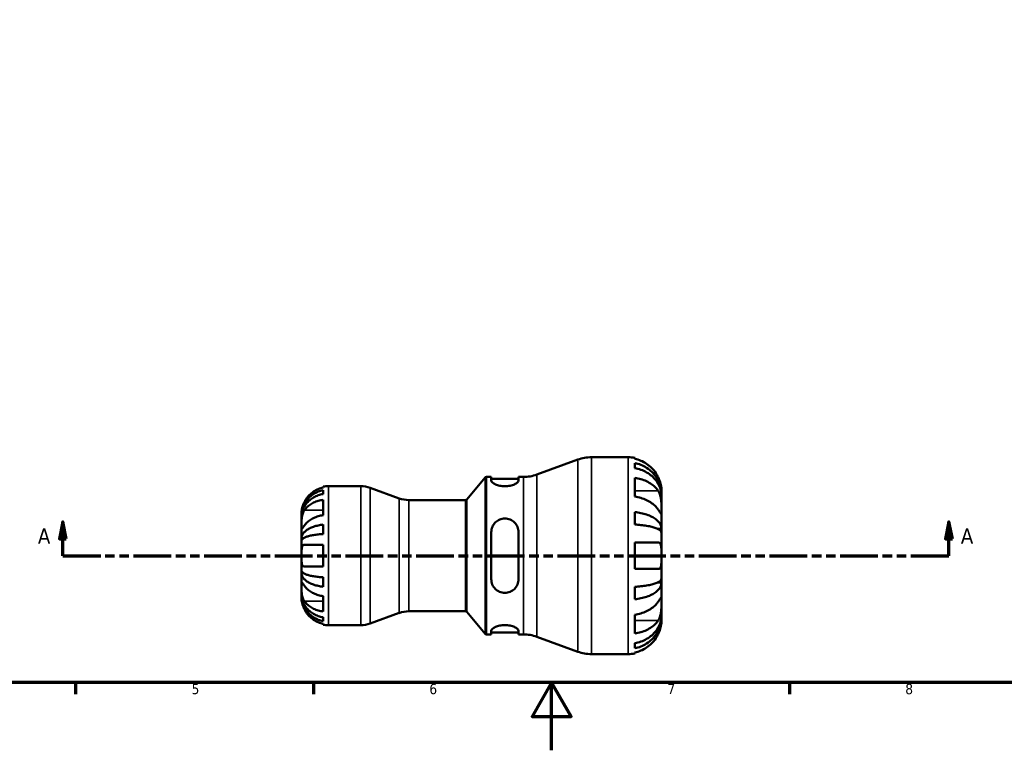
# Model space of a CAD drawing. Header units: millimetres. Extents: x 0 to 905, y -151 to 594.
# Tile 3 of 10: x 264 to 554, y 0 to 215. Entities that reach past the tile are written whole.
import ezdxf

# ---------------------------------------------------------------- set-up
doc = ezdxf.new("R2010")
doc.units = ezdxf.units.MM
doc.linetypes.add('DOUBLE_DASH_CHAIN', pattern=[1.2403, 0.6614, -0.0827, 0.1654, -0.0827, 0.1654, -0.0827])
for name, color, linetype, lineweight in [('Border (ANSI)', 7, 'Continuous', 70), ('Section Line (ANSI)', 7, 'DOUBLE_DASH_CHAIN', 70), ('Visible (ANSI)', 7, 'Continuous', 50), ('Visible Narrow (ANSI)', 7, 'Continuous', 35)]:
    doc.layers.add(name, color=color, linetype=linetype, lineweight=lineweight)
doc.styles.add('Label Text (ANSI)', font='tahoma.ttf')
doc.styles.add('Note Text (ANSI)', font='tahoma.ttf')

# ---------------------------------------------------------------- blocks, each defined once
blk = doc.blocks.new('Borders Default Border')
at = {"layer": 'Border (ANSI)'}
for p, q in [((280.33, 20), (280.33, 16.55)), ((350.42, 20), (350.42, 16.55)), ((490.58, 20), (490.58, 16.55))]:
    blk.add_line(p, q, dxfattribs=at)
at = {"layer": 'Border (ANSI)', "flags": 128}
for points in [[(20, 20), (20, 574), (821, 574), (821, 20), (20, 20)], [(420.5, 0), (420.5, 20), (414.73, 10), (426.27, 10), (420.5, 20)]]:
    blk.add_lwpolyline(points, dxfattribs=at)
at = {"layer": 'Border (ANSI)', "color": 230, "true_color": 0xff0080, "char_height": 3.05, "attachment_point": 7, "style": 'Note Text (ANSI)'}
for s, insert in [('5', (314.48, 16.49)), ('6', (384.49, 16.49)), ('7', (454.6, 16.55)), ('8', (524.63, 16.48))]:
    blk.add_mtext(s, dxfattribs=dict(at, insert=insert))
blk = doc.blocks.new('2dTransSection0')
at = {"layer": 'Section Line (ANSI)', "linetype": 'Continuous'}
for p, q in [((276.57, 67.36), (275.57, 62.36)), ((276.57, 62.36), (276.57, 67.36)), ((277.57, 62.36), (276.57, 67.36)), ((537.5, 67.36), (536.5, 62.36)), ((537.5, 62.36), (537.5, 67.36)), ((538.5, 62.36), (537.5, 67.36)), ((275.57, 62.36), (277.57, 62.36)), ((276.57, 57.36), (276.57, 62.36)), ((536.5, 62.36), (538.5, 62.36)), ((537.5, 57.36), (537.5, 62.36)), ((276.57, 57.36), (287.78, 57.36)), ((526.3, 57.36), (537.5, 57.36))]:
    blk.add_line(p, q, dxfattribs=at)
at = {"layer": 'Section Line (ANSI)', "linetype": 'DOUBLE_DASH_CHAIN', "ltscale": 16.778378}
blk.add_line((276.57, 57.36), (537.5, 57.36), dxfattribs=at)
at = {"layer": 'Section Line (ANSI)', "linetype": 'Continuous', "flags": 128}
for points in [[(277.57, 62.36), (276.57, 67.36), (275.57, 62.36), (277.57, 62.36)], [(538.5, 62.36), (537.5, 67.36), (536.5, 62.36), (538.5, 62.36)]]:
    blk.add_lwpolyline(points, dxfattribs=at)
at = {"layer": 'Section Line (ANSI)'}
for points in [[(277.57, 62.36), (276.57, 67.36), (275.57, 62.36), (277.57, 62.36)], [(538.5, 62.36), (537.5, 67.36), (536.5, 62.36), (538.5, 62.36)]]:
    blk.add_solid(points, dxfattribs=at)
at = {"layer": 'Section Line (ANSI)', "char_height": 4.57, "attachment_point": 7, "style": 'Label Text (ANSI)'}
for insert in [(269.21, 60.86), (540.98, 60.86)]:
    blk.add_mtext('A', dxfattribs=dict(at, insert=insert))

msp = doc.modelspace()

# ---------------------------------------------------------------- linework, layer by layer
at = {"layer": 'Visible (ANSI)'}
for p, q in [((416.15, 81.26), (428.242, 85.661)), ((432.209, 86.36), (443.044, 86.36)), ((445.004, 86.162), (445.004, 85.894)), ((445.004, 84.665), (445.004, 83.148)), ((395.493, 73.939), (400.9, 80.382)), ((401.283, 80.56), (402.733, 80.56)), ((402.733, 80.56), (402.733, 79.492)), ((402.733, 79.98), (410.733, 79.98)), ((410.733, 80.56), (412.183, 80.56)), ((410.733, 79.492), (410.733, 80.56)), ((445.004, 80.309), (445.004, 74.765)), ((353.244, 77.445), (353.244, 77.699)), ((353.244, 75.528), (353.244, 76.672)), ((354.844, 77.86), (364.298, 77.86)), ((375.65, 74.255), (367.102, 77.366)), ((452.844, 75.334), (452.844, 76.56)), ((353.244, 69.3), (353.244, 73.825)), ((378.454, 73.76), (395.11, 73.76)), ((452.844, 75.334), (452.827, 75.334)), ((452.844, 74.844), (452.844, 75.334)), ((452.844, 70.937), (452.844, 74.844)), ((346.844, 69.056), (346.844, 69.86)), ((445.004, 70.187), (445.004, 66.526)), ((452.844, 65.295), (452.844, 70.937)), ((346.844, 68.75), (346.844, 69.056)), ((346.844, 69.056), (346.851, 69.056)), ((346.844, 66.199), (346.844, 68.75)), ((346.844, 62.511), (346.844, 66.199)), ((353.244, 63.741), (353.244, 66.503)), ((402.733, 64.32), (402.733, 50.4)), ((410.733, 50.4), (410.733, 64.32)), ((452.844, 65.295), (451.642, 65.295)), ((452.844, 64.112), (452.844, 65.295)), ((452.844, 57.36), (452.844, 64.112)), ((346.844, 61.772), (346.844, 62.511)), ((346.844, 62.511), (347.403, 62.511)), ((346.844, 57.36), (346.844, 61.772)), ((445.004, 61.28), (445.004, 53.44)), ((353.244, 54.16), (353.244, 60.56)), ((346.844, 52.949), (346.844, 57.36)), ((452.844, 50.608), (452.844, 57.36)), ((346.844, 52.21), (346.844, 52.949)), ((346.844, 48.521), (346.844, 52.21)), ((346.844, 52.21), (347.403, 52.21)), ((353.244, 48.217), (353.244, 50.979)), ((452.844, 49.425), (451.642, 49.425)), ((452.844, 49.425), (452.844, 50.608)), ((452.844, 43.784), (452.844, 49.425)), ((346.844, 45.971), (346.844, 48.521)), ((445.004, 48.195), (445.004, 44.534)), ((346.844, 45.665), (346.844, 45.971)), ((346.844, 44.86), (346.844, 45.665)), ((346.844, 45.665), (346.851, 45.665)), ((353.244, 40.895), (353.244, 45.421)), ((452.844, 39.876), (452.844, 43.784)), ((378.454, 40.96), (395.11, 40.96)), ((395.493, 40.782), (400.9, 34.339)), ((353.244, 38.049), (353.244, 39.193)), ((375.65, 40.466), (367.102, 37.355)), ((445.004, 39.955), (445.004, 34.412)), ((452.844, 39.387), (452.827, 39.387)), ((452.844, 39.387), (452.844, 39.876)), ((452.844, 38.16), (452.844, 39.387)), ((353.244, 37.022), (353.244, 37.275)), ((354.844, 36.86), (364.298, 36.86)), ((402.733, 35.229), (402.733, 34.16)), ((410.733, 34.16), (410.733, 35.229)), ((401.283, 34.16), (402.733, 34.16)), ((402.733, 34.74), (410.733, 34.74)), ((410.733, 34.16), (412.183, 34.16)), ((416.15, 33.461), (428.242, 29.06)), ((445.004, 31.572), (445.004, 30.055)), ((432.209, 28.36), (443.044, 28.36)), ((445.004, 28.826), (445.004, 28.558))]:
    msp.add_line(p, q, dxfattribs=at)
for centre, radius, start, end in [((432.209, 74.76), 11.6, 90, 110), ((443.044, 76.56), 9.8, 78.46304, 90), ((412.183, 92.16), 11.6, 270, 290), ((401.283, 80.06), 0.5, 90, 140), ((354.844, 69.86), 8, 90, 101.53696), ((364.298, 69.66), 8.2, 70, 90), ((378.454, 81.96), 8.2, 250, 270), ((395.11, 74.26), 0.5, 270, 320), ((378.454, 32.76), 8.2, 90, 110), ((395.11, 40.46), 0.5, 40, 90), ((354.844, 44.86), 8, 258.46304, 270), ((364.298, 45.06), 8.2, 270, 290), ((401.283, 34.66), 0.5, 220, 270), ((412.183, 22.56), 11.6, 70, 90), ((432.209, 39.96), 11.6, 250, 270), ((443.044, 38.16), 9.8, 270, 281.53696)]:
    msp.add_arc(centre, radius, start, end, dxfattribs=at)
for points, knots in [([(451.874, 80.48), (451.678, 80.894), (451.443, 81.312), (450.811, 82.265), (450.384, 82.781), (449.527, 83.643), (449.019, 84.069), (447.924, 84.805), (447.337, 85.115), (446.238, 85.572), (445.628, 85.765), (445.004, 85.894)], [4.8468971, 4.8468971, 4.8468971, 4.8468971, 4.97841434, 4.97841434, 5.16151344, 5.16151344, 5.34307372, 5.34307372, 5.52463401, 5.52463401, 5.70011552, 5.70011552, 5.70011552, 5.70011552]), ([(445.004, 84.665), (445.632, 84.54), (446.246, 84.353), (447.348, 83.91), (447.936, 83.612), (449.032, 82.902), (449.541, 82.49), (450.396, 81.66), (450.822, 81.166), (451.555, 80.101), (451.863, 79.53), (452.327, 78.443), (452.526, 77.827), (452.784, 76.566), (452.844, 75.923), (452.844, 75.334)], [0.1859228, 0.1859228, 0.1859228, 0.1859228, 0.3624559, 0.3624559, 0.5439129, 0.5439129, 0.7253699, 0.7253699, 0.9072372, 0.9072372, 1.0891046, 1.0891046, 1.2716636, 1.2716636, 1.4542226, 1.4542226, 1.4542226, 1.4542226]), ([(452.844, 74.844), (452.844, 75.368), (452.784, 75.941), (452.526, 77.063), (452.327, 77.612), (451.863, 78.579), (451.555, 79.086), (450.822, 80.034), (450.396, 80.474), (449.541, 81.213), (449.032, 81.579), (447.936, 82.211), (447.348, 82.477), (446.246, 82.871), (445.632, 83.038), (445.004, 83.148)], [4.3719185, 4.3719185, 4.3719185, 4.3719185, 4.5544775, 4.5544775, 4.7370365, 4.7370365, 4.9189039, 4.9189039, 5.1007712, 5.1007712, 5.2822282, 5.2822282, 5.4636852, 5.4636852, 5.6402182, 5.6402182, 5.6402182, 5.6402182]), ([(410.733, 79.492), (410.733, 79.329), (410.627, 79.136), (410.204, 78.742), (409.888, 78.542), (409.174, 78.218), (408.737, 78.069), (407.769, 77.863), (407.237, 77.808), (406.229, 77.808), (405.697, 77.863), (404.728, 78.069), (404.291, 78.218), (403.578, 78.542), (403.261, 78.742), (402.838, 79.136), (402.733, 79.329), (402.733, 79.492)], [0.6113161, 0.6113161, 0.6113161, 0.6113161, 0.7738, 0.7738, 0.936284, 0.936284, 1.0875182, 1.0875182, 1.2387523, 1.2387523, 1.3899865, 1.3899865, 1.5412207, 1.5412207, 1.7037047, 1.7037047, 1.8661886, 1.8661886, 1.8661886, 1.8661886]), ([(445.004, 80.309), (445.628, 80.218), (446.238, 80.081), (447.337, 79.758), (447.924, 79.539), (449.019, 79.018), (449.527, 78.716), (450.384, 78.107), (450.811, 77.742), (451.443, 77.069), (451.678, 76.773), (451.874, 76.48)], [0.18593259, 0.18593259, 0.18593259, 0.18593259, 0.3614141, 0.3614141, 0.54297439, 0.54297439, 0.72453468, 0.72453468, 0.90763378, 0.90763378, 1.03915102, 1.03915102, 1.03915102, 1.03915102]), ([(452.844, 76.56), (452.844, 76.56), (452.844, 76.588), (452.842, 76.702), (452.841, 76.791), (452.824, 77.121), (452.8, 77.421), (452.695, 78.054), (452.633, 78.35), (452.487, 78.895), (452.414, 79.132), (452.244, 79.617), (452.148, 79.863), (451.989, 80.233), (451.932, 80.357), (451.874, 80.48)], [-2.70879316, -2.70879316, -2.70879316, -2.70879316, -2.62794754, -2.62794754, -2.54169351, -2.54169351, -2.38833444, -2.38833444, -2.27838423, -2.27838423, -2.19875847, -2.19875847, -2.11857769, -2.11857769, -2.07769816, -2.07769816, -2.07769816, -2.07769816]), ([(346.844, 69.056), (346.844, 69.537), (346.892, 70.062), (347.103, 71.091), (347.265, 71.594), (347.644, 72.481), (347.895, 72.947), (348.494, 73.816), (348.841, 74.219), (349.539, 74.896), (349.955, 75.232), (350.85, 75.812), (351.329, 76.056), (352.229, 76.417), (352.73, 76.57), (353.244, 76.672)], [3.5727317, 3.5727317, 3.5727317, 3.5727317, 3.721745, 3.721745, 3.8707582, 3.8707582, 4.019183, 4.019183, 4.1676079, 4.1676079, 4.3157226, 4.3157226, 4.4638373, 4.4638373, 4.6079695, 4.6079695, 4.6079695, 4.6079695]), ([(353.244, 75.528), (352.729, 75.437), (352.227, 75.3), (351.326, 74.978), (350.847, 74.761), (349.951, 74.244), (349.536, 73.945), (348.838, 73.342), (348.491, 72.983), (347.893, 72.21), (347.642, 71.796), (347.264, 71.007), (347.102, 70.559), (346.892, 69.644), (346.844, 69.177), (346.844, 68.75)], [0.1517782, 0.1517782, 0.1517782, 0.1517782, 0.2961697, 0.2961697, 0.444417, 0.444417, 0.5926644, 0.5926644, 0.7409572, 0.7409572, 0.88925, 0.88925, 1.0381304, 1.0381304, 1.1870109, 1.1870109, 1.1870109, 1.1870109]), ([(353.244, 77.445), (352.736, 77.34), (352.24, 77.183), (351.344, 76.81), (350.865, 76.557), (349.972, 75.955), (349.557, 75.606), (348.857, 74.901), (348.508, 74.478), (348.001, 73.711), (347.817, 73.384), (347.661, 73.06)], [0.1517835, 0.1517835, 0.1517835, 0.1517835, 0.29453183, 0.29453183, 0.44272575, 0.44272575, 0.59091966, 0.59091966, 0.74090906, 0.74090906, 0.84386421, 0.84386421, 0.84386421, 0.84386421]), ([(451.874, 76.48), (451.947, 76.372), (452.016, 76.256), (452.187, 75.936), (452.281, 75.723), (452.448, 75.258), (452.521, 75.009), (452.663, 74.389), (452.721, 74.016), (452.81, 73.151), (452.829, 72.668), (452.846, 71.738), (452.844, 71.303), (452.844, 70.937)], [-0.63177989, -0.63177989, -0.63177989, -0.63177989, -0.58081752, -0.58081752, -0.49971087, -0.49971087, -0.41654936, -0.41654936, -0.30231494, -0.30231494, -0.15541021, -0.15541021, 0, 0, 0, 0]), ([(347.661, 73.06), (347.596, 72.924), (347.533, 72.787), (347.387, 72.442), (347.308, 72.235), (347.17, 71.834), (347.113, 71.641), (346.999, 71.206), (346.952, 70.975), (346.874, 70.488), (346.857, 70.262), (346.842, 69.944), (346.844, 69.86), (346.844, 69.86)], [-0.5159245, -0.5159245, -0.5159245, -0.5159245, -0.47074715, -0.47074715, -0.40311077, -0.40311077, -0.33740557, -0.33740557, -0.24866964, -0.24866964, -0.12673966, -0.12673966, 0, 0, 0, 0]), ([(347.661, 70.724), (347.817, 70.954), (348.001, 71.185), (348.508, 71.727), (348.857, 72.026), (349.557, 72.525), (349.972, 72.772), (350.865, 73.197), (351.344, 73.376), (352.24, 73.64), (352.736, 73.751), (353.244, 73.825)], [4.03217579, 4.03217579, 4.03217579, 4.03217579, 4.13513094, 4.13513094, 4.28512034, 4.28512034, 4.43331426, 4.43331426, 4.58150818, 4.58150818, 4.72425651, 4.72425651, 4.72425651, 4.72425651]), ([(451.874, 70.937), (451.678, 71.229), (451.443, 71.525), (450.811, 72.199), (450.384, 72.563), (449.527, 73.173), (449.019, 73.474), (447.924, 73.995), (447.337, 74.214), (446.238, 74.537), (445.628, 74.674), (445.004, 74.765)], [4.84690566, 4.84690566, 4.84690566, 4.84690566, 4.9784229, 4.9784229, 5.161522, 5.161522, 5.34308229, 5.34308229, 5.52464258, 5.52464258, 5.70012409, 5.70012409, 5.70012409, 5.70012409]), ([(346.844, 66.199), (346.844, 66.347), (346.843, 66.508), (346.844, 66.867), (346.846, 67.064), (346.857, 67.589), (346.87, 67.924), (346.932, 68.58), (346.977, 68.893), (347.09, 69.407), (347.146, 69.61), (347.277, 69.992), (347.35, 70.168), (347.503, 70.474), (347.579, 70.605), (347.661, 70.724)], [0, 0, 0, 0, 0.0626039, 0.0626039, 0.12946018, 0.12946018, 0.23227607, 0.23227607, 0.32766079, 0.32766079, 0.39439512, 0.39439512, 0.45981717, 0.45981717, 0.51643089, 0.51643089, 0.51643089, 0.51643089]), ([(445.004, 70.187), (445.632, 70.121), (446.246, 70.023), (447.348, 69.791), (447.936, 69.635), (449.032, 69.262), (449.541, 69.046), (450.396, 68.611), (450.822, 68.352), (451.555, 67.794), (451.863, 67.495), (452.327, 66.925), (452.526, 66.602), (452.784, 65.941), (452.844, 65.604), (452.844, 65.295)], [0.1859228, 0.1859228, 0.1859228, 0.1859228, 0.3624559, 0.3624559, 0.5439129, 0.5439129, 0.7253699, 0.7253699, 0.9072372, 0.9072372, 1.0891046, 1.0891046, 1.2716636, 1.2716636, 1.4542226, 1.4542226, 1.4542226, 1.4542226]), ([(452.844, 70.937), (452.844, 70.743), (452.844, 70.571), (452.842, 70.263), (452.84, 70.132), (452.825, 69.885), (452.806, 69.804), (452.726, 69.778), (452.667, 69.825), (452.522, 69.999), (452.449, 70.097), (452.282, 70.334), (452.188, 70.472), (452.017, 70.723), (451.947, 70.827), (451.874, 70.937)], [0, 0, 0, 0, 0.08195838, 0.08195838, 0.16951153, 0.16951153, 0.29646902, 0.29646902, 0.41562132, 0.41562132, 0.49892463, 0.49892463, 0.58011027, 0.58011027, 0.63155109, 0.63155109, 0.63155109, 0.63155109]), ([(353.244, 69.3), (352.73, 69.225), (352.229, 69.112), (351.328, 68.845), (350.847, 68.664), (349.95, 68.234), (349.535, 67.986), (348.838, 67.485), (348.492, 67.186), (347.993, 66.65), (347.814, 66.423), (347.661, 66.199)], [0.15181312, 0.15181312, 0.15181312, 0.15181312, 0.29606056, 0.29606056, 0.44503351, 0.44503351, 0.59400646, 0.59400646, 0.74323773, 0.74323773, 0.84387145, 0.84387145, 0.84387145, 0.84387145]), ([(402.733, 64.32), (402.733, 64.837), (402.838, 65.382), (403.261, 66.379), (403.578, 66.832), (404.291, 67.525), (404.728, 67.821), (405.697, 68.219), (406.229, 68.32), (406.733, 68.32), (407.247, 68.32), (407.79, 68.215), (408.773, 67.802), (409.215, 67.494), (409.918, 66.792), (410.224, 66.344), (410.631, 65.362), (410.733, 64.827), (410.733, 64.32)], [-0.6274363, -0.6274363, -0.6274363, -0.6274363, -0.4649523, -0.4649523, -0.3024684, -0.3024684, -0.1512342, -0.1512342, 0, 0, 0, 0.1544347, 0.1544347, 0.3088695, 0.3088695, 0.4681708, 0.4681708, 0.6274722, 0.6274722, 0.6274722, 0.6274722]), ([(347.661, 66.199), (347.593, 66.099), (347.529, 66.005), (347.383, 65.794), (347.305, 65.683), (347.17, 65.499), (347.112, 65.424), (346.999, 65.295), (346.951, 65.258), (346.874, 65.267), (346.857, 65.349), (346.842, 65.664), (346.844, 65.9), (346.844, 66.199)], [-0.51605321, -0.51605321, -0.51605321, -0.51605321, -0.46927389, -0.46927389, -0.40272959, -0.40272959, -0.33754407, -0.33754407, -0.24860938, -0.24860938, -0.12674173, -0.12674173, 0, 0, 0, 0]), ([(346.844, 62.511), (346.844, 62.763), (346.892, 63.038), (347.103, 63.578), (347.265, 63.842), (347.644, 64.307), (347.895, 64.551), (348.494, 65.006), (348.841, 65.218), (349.539, 65.573), (349.955, 65.749), (350.85, 66.053), (351.329, 66.18), (352.229, 66.37), (352.73, 66.45), (353.244, 66.503)], [3.5727317, 3.5727317, 3.5727317, 3.5727317, 3.721745, 3.721745, 3.8707582, 3.8707582, 4.019183, 4.019183, 4.1676079, 4.1676079, 4.3157226, 4.3157226, 4.4638373, 4.4638373, 4.6079695, 4.6079695, 4.6079695, 4.6079695]), ([(452.844, 64.112), (452.844, 64.265), (452.784, 64.431), (452.526, 64.757), (452.327, 64.917), (451.863, 65.198), (451.555, 65.345), (450.822, 65.621), (450.396, 65.748), (449.541, 65.963), (449.032, 66.07), (447.936, 66.253), (447.348, 66.33), (446.246, 66.445), (445.632, 66.493), (445.004, 66.526)], [4.371918, 4.371918, 4.371918, 4.371918, 4.554477, 4.554477, 4.737036, 4.737036, 4.9189033, 4.9189033, 5.1007707, 5.1007707, 5.2822277, 5.2822277, 5.4636847, 5.4636847, 5.6402177, 5.6402177, 5.6402177, 5.6402177]), ([(353.244, 63.741), (352.73, 63.715), (352.229, 63.675), (351.329, 63.582), (350.85, 63.519), (349.955, 63.369), (349.539, 63.282), (348.841, 63.107), (348.494, 63.003), (347.895, 62.778), (347.644, 62.658), (347.265, 62.428), (347.103, 62.298), (346.892, 62.032), (346.844, 61.896), (346.844, 61.772)], [0.1517731, 0.1517731, 0.1517731, 0.1517731, 0.2959053, 0.2959053, 0.44402, 0.44402, 0.5921347, 0.5921347, 0.7405595, 0.7405595, 0.8889844, 0.8889844, 1.0379976, 1.0379976, 1.1870108, 1.1870108, 1.1870108, 1.1870108]), ([(445.004, 61.28), (445.628, 61.28), (446.238, 61.28), (447.337, 61.28), (447.924, 61.28), (449.019, 61.28), (449.527, 61.28), (450.384, 61.28), (450.811, 61.28), (451.443, 61.28), (451.678, 61.28), (451.874, 61.28)], [0.18593259, 0.18593259, 0.18593259, 0.18593259, 0.3614141, 0.3614141, 0.54297439, 0.54297439, 0.72453468, 0.72453468, 0.90763378, 0.90763378, 1.03915102, 1.03915102, 1.03915102, 1.03915102]), ([(451.874, 61.28), (451.882, 61.28), (451.89, 61.28), (451.997, 61.277), (452.089, 61.257), (452.247, 61.186), (452.314, 61.14), (452.448, 61.006), (452.512, 60.913), (452.658, 60.607), (452.721, 60.36), (452.81, 59.717), (452.829, 59.312), (452.846, 58.391), (452.844, 57.879), (452.844, 57.36)], [-0.63557562, -0.63557562, -0.63557562, -0.63557562, -0.6299261, -0.6299261, -0.55917721, -0.55917721, -0.49802533, -0.49802533, -0.42473091, -0.42473091, -0.30054042, -0.30054042, -0.1555274, -0.1555274, 0, 0, 0, 0]), ([(346.844, 57.36), (346.844, 57.764), (346.842, 58.165), (346.854, 58.861), (346.866, 59.158), (346.924, 59.67), (346.968, 59.884), (347.08, 60.176), (347.135, 60.274), (347.266, 60.426), (347.339, 60.48), (347.495, 60.545), (347.575, 60.56), (347.661, 60.56)], [-2.21111993, -2.21111993, -2.21111993, -2.21111993, -2.0898399, -2.0898399, -1.98614814, -1.98614814, -1.88775858, -1.88775858, -1.81973063, -1.81973063, -1.75376732, -1.75376732, -1.69399568, -1.69399568, -1.69399568, -1.69399568]), ([(347.661, 60.56), (347.814, 60.56), (347.993, 60.56), (348.492, 60.56), (348.838, 60.56), (349.535, 60.56), (349.95, 60.56), (350.847, 60.56), (351.328, 60.56), (352.229, 60.56), (352.73, 60.56), (353.244, 60.56)], [4.03221701, 4.03221701, 4.03221701, 4.03221701, 4.13285074, 4.13285074, 4.282082, 4.282082, 4.43105495, 4.43105495, 4.5800279, 4.5800279, 4.72427535, 4.72427535, 4.72427535, 4.72427535]), ([(347.661, 54.16), (347.596, 54.16), (347.533, 54.169), (347.387, 54.214), (347.308, 54.261), (347.17, 54.397), (347.113, 54.484), (346.999, 54.736), (346.952, 54.915), (346.874, 55.415), (346.857, 55.755), (346.842, 56.52), (346.844, 56.938), (346.844, 57.36)], [-0.5159245, -0.5159245, -0.5159245, -0.5159245, -0.47074715, -0.47074715, -0.40311077, -0.40311077, -0.33740557, -0.33740557, -0.24866964, -0.24866964, -0.12673966, -0.12673966, 0, 0, 0, 0]), ([(452.844, 57.36), (452.844, 57.052), (452.844, 56.744), (452.841, 56.115), (452.838, 55.797), (452.812, 55.056), (452.778, 54.665), (452.657, 54.129), (452.592, 53.949), (452.45, 53.718), (452.387, 53.645), (452.25, 53.536), (452.178, 53.498), (452.029, 53.451), (451.954, 53.44), (451.874, 53.44)], [0, 0, 0, 0, 0.09258653, 0.09258653, 0.19421171, 0.19421171, 0.34499416, 0.34499416, 0.44720435, 0.44720435, 0.51281674, 0.51281674, 0.57329907, 0.57329907, 0.62829977, 0.62829977, 0.62829977, 0.62829977]), ([(346.844, 52.949), (346.844, 52.824), (346.892, 52.689), (347.102, 52.423), (347.264, 52.293), (347.642, 52.063), (347.893, 51.943), (348.491, 51.719), (348.838, 51.614), (349.536, 51.439), (349.951, 51.352), (350.847, 51.202), (351.326, 51.139), (352.227, 51.045), (352.729, 51.005), (353.244, 50.979)], [3.5727327, 3.5727327, 3.5727327, 3.5727327, 3.7216131, 3.7216131, 3.8704935, 3.8704935, 4.0187864, 4.0187864, 4.1670792, 4.1670792, 4.3153265, 4.3153265, 4.4635739, 4.4635739, 4.6079654, 4.6079654, 4.6079654, 4.6079654]), ([(353.244, 48.217), (352.729, 48.27), (352.227, 48.351), (351.326, 48.541), (350.847, 48.669), (349.951, 48.973), (349.536, 49.149), (348.838, 49.505), (348.491, 49.716), (347.893, 50.171), (347.642, 50.415), (347.264, 50.88), (347.102, 51.144), (346.892, 51.683), (346.844, 51.958), (346.844, 52.21)], [0.1517782, 0.1517782, 0.1517782, 0.1517782, 0.2961697, 0.2961697, 0.444417, 0.444417, 0.5926644, 0.5926644, 0.7409572, 0.7409572, 0.88925, 0.88925, 1.0381304, 1.0381304, 1.1870109, 1.1870109, 1.1870109, 1.1870109]), ([(353.244, 54.16), (352.736, 54.16), (352.24, 54.16), (351.344, 54.16), (350.865, 54.16), (349.972, 54.16), (349.557, 54.16), (348.857, 54.16), (348.508, 54.16), (348.001, 54.16), (347.817, 54.16), (347.661, 54.16)], [0.1517835, 0.1517835, 0.1517835, 0.1517835, 0.29453183, 0.29453183, 0.44272575, 0.44272575, 0.59091966, 0.59091966, 0.74090906, 0.74090906, 0.84386421, 0.84386421, 0.84386421, 0.84386421]), ([(451.874, 53.44), (451.678, 53.44), (451.443, 53.44), (450.811, 53.44), (450.384, 53.44), (449.527, 53.44), (449.019, 53.44), (447.924, 53.44), (447.337, 53.44), (446.238, 53.44), (445.628, 53.44), (445.004, 53.44)], [4.8468971, 4.8468971, 4.8468971, 4.8468971, 4.97841434, 4.97841434, 5.16151344, 5.16151344, 5.34307372, 5.34307372, 5.52463401, 5.52463401, 5.70011552, 5.70011552, 5.70011552, 5.70011552]), ([(346.844, 48.521), (346.844, 48.669), (346.843, 48.802), (346.844, 49.042), (346.846, 49.146), (346.857, 49.356), (346.87, 49.431), (346.932, 49.472), (346.977, 49.445), (347.09, 49.323), (347.146, 49.253), (347.277, 49.077), (347.35, 48.973), (347.503, 48.753), (347.579, 48.641), (347.661, 48.521)], [0, 0, 0, 0, 0.0626039, 0.0626039, 0.12946018, 0.12946018, 0.23227607, 0.23227607, 0.32766079, 0.32766079, 0.39439512, 0.39439512, 0.45981717, 0.45981717, 0.51643089, 0.51643089, 0.51643089, 0.51643089]), ([(410.733, 50.4), (410.733, 49.883), (410.627, 49.339), (410.204, 48.341), (409.888, 47.888), (409.174, 47.196), (408.737, 46.899), (407.769, 46.501), (407.237, 46.4), (406.218, 46.4), (405.676, 46.506), (404.692, 46.919), (404.25, 47.226), (403.548, 47.928), (403.242, 48.376), (402.834, 49.359), (402.733, 49.894), (402.733, 50.4)], [0.6113161, 0.6113161, 0.6113161, 0.6113161, 0.7738, 0.7738, 0.936284, 0.936284, 1.0875182, 1.0875182, 1.2387523, 1.2387523, 1.3931871, 1.3931871, 1.5476218, 1.5476218, 1.7069232, 1.7069232, 1.8662245, 1.8662245, 1.8662245, 1.8662245]), ([(445.004, 48.195), (445.632, 48.227), (446.246, 48.275), (447.348, 48.39), (447.936, 48.467), (449.032, 48.651), (449.541, 48.757), (450.396, 48.972), (450.822, 49.1), (451.555, 49.375), (451.863, 49.523), (452.327, 49.804), (452.526, 49.963), (452.784, 50.289), (452.844, 50.456), (452.844, 50.608)], [0.1859228, 0.1859228, 0.1859228, 0.1859228, 0.3624559, 0.3624559, 0.5439129, 0.5439129, 0.7253699, 0.7253699, 0.9072372, 0.9072372, 1.0891046, 1.0891046, 1.2716636, 1.2716636, 1.4542226, 1.4542226, 1.4542226, 1.4542226]), ([(452.844, 49.425), (452.844, 49.117), (452.784, 48.779), (452.526, 48.119), (452.327, 47.795), (451.863, 47.225), (451.555, 46.926), (450.822, 46.368), (450.396, 46.109), (449.541, 45.674), (449.032, 45.458), (447.936, 45.086), (447.348, 44.929), (446.246, 44.697), (445.632, 44.599), (445.004, 44.534)], [4.371918, 4.371918, 4.371918, 4.371918, 4.554477, 4.554477, 4.737036, 4.737036, 4.9189033, 4.9189033, 5.1007707, 5.1007707, 5.2822277, 5.2822277, 5.4636847, 5.4636847, 5.6402177, 5.6402177, 5.6402177, 5.6402177]), ([(347.661, 43.996), (347.593, 44.095), (347.529, 44.203), (347.383, 44.48), (347.305, 44.657), (347.17, 45.033), (347.112, 45.229), (346.999, 45.714), (346.951, 46.004), (346.874, 46.703), (346.857, 47.103), (346.842, 47.868), (346.844, 48.223), (346.844, 48.521)], [-0.51605321, -0.51605321, -0.51605321, -0.51605321, -0.46927389, -0.46927389, -0.40272959, -0.40272959, -0.33754407, -0.33754407, -0.24860938, -0.24860938, -0.12674173, -0.12674173, 0, 0, 0, 0]), ([(347.661, 48.521), (347.817, 48.292), (348.001, 48.061), (348.508, 47.519), (348.857, 47.22), (349.557, 46.721), (349.972, 46.474), (350.865, 46.049), (351.344, 45.87), (352.24, 45.606), (352.736, 45.495), (353.244, 45.421)], [4.03217579, 4.03217579, 4.03217579, 4.03217579, 4.13513094, 4.13513094, 4.28512034, 4.28512034, 4.43331426, 4.43331426, 4.58150818, 4.58150818, 4.72425651, 4.72425651, 4.72425651, 4.72425651]), ([(346.844, 44.86), (346.844, 44.86), (346.843, 44.831), (346.845, 44.711), (346.848, 44.617), (346.868, 44.319), (346.892, 44.09), (346.98, 43.602), (347.034, 43.363), (347.183, 42.841), (347.277, 42.561), (347.472, 42.07), (347.563, 41.864), (347.661, 41.66)], [0, 0, 0, 0, 0.07487079, 0.07487079, 0.15524435, 0.15524435, 0.26709949, 0.26709949, 0.35552236, 0.35552236, 0.44849035, 0.44849035, 0.51647678, 0.51647678, 0.51647678, 0.51647678]), ([(346.844, 45.971), (346.844, 45.543), (346.892, 45.075), (347.103, 44.16), (347.265, 43.712), (347.644, 42.922), (347.895, 42.508), (348.494, 41.735), (348.841, 41.375), (349.539, 40.773), (349.955, 40.474), (350.85, 39.958), (351.329, 39.741), (352.229, 39.419), (352.73, 39.283), (353.244, 39.193)], [3.5727317, 3.5727317, 3.5727317, 3.5727317, 3.721745, 3.721745, 3.8707582, 3.8707582, 4.019183, 4.019183, 4.1676079, 4.1676079, 4.3157226, 4.3157226, 4.4638373, 4.4638373, 4.6079695, 4.6079695, 4.6079695, 4.6079695]), ([(353.244, 38.049), (352.729, 38.151), (352.227, 38.304), (351.326, 38.666), (350.847, 38.91), (349.951, 39.491), (349.536, 39.827), (348.838, 40.505), (348.491, 40.908), (347.893, 41.777), (347.642, 42.242), (347.264, 43.128), (347.102, 43.631), (346.892, 44.659), (346.844, 45.184), (346.844, 45.665)], [0.1517782, 0.1517782, 0.1517782, 0.1517782, 0.2961697, 0.2961697, 0.444417, 0.444417, 0.5926644, 0.5926644, 0.7409572, 0.7409572, 0.88925, 0.88925, 1.0381304, 1.0381304, 1.1870109, 1.1870109, 1.1870109, 1.1870109]), ([(353.244, 40.895), (352.736, 40.969), (352.24, 41.081), (351.344, 41.344), (350.865, 41.523), (349.972, 41.949), (349.557, 42.195), (348.857, 42.694), (348.508, 42.993), (348.001, 43.535), (347.817, 43.767), (347.661, 43.996)], [0.1517835, 0.1517835, 0.1517835, 0.1517835, 0.29453183, 0.29453183, 0.44272575, 0.44272575, 0.59091966, 0.59091966, 0.74090906, 0.74090906, 0.84386421, 0.84386421, 0.84386421, 0.84386421]), ([(445.004, 39.955), (445.628, 40.046), (446.238, 40.183), (447.337, 40.506), (447.924, 40.725), (449.019, 41.246), (449.527, 41.548), (450.384, 42.157), (450.811, 42.522), (451.443, 43.195), (451.678, 43.491), (451.874, 43.784)], [0.18593259, 0.18593259, 0.18593259, 0.18593259, 0.3614141, 0.3614141, 0.54297439, 0.54297439, 0.72453468, 0.72453468, 0.90763378, 0.90763378, 1.03915102, 1.03915102, 1.03915102, 1.03915102]), ([(451.874, 43.784), (451.947, 43.892), (452.016, 43.995), (452.187, 44.247), (452.281, 44.385), (452.448, 44.622), (452.521, 44.72), (452.663, 44.89), (452.721, 44.938), (452.81, 44.922), (452.829, 44.823), (452.846, 44.44), (452.844, 44.15), (452.844, 43.784)], [-0.63177989, -0.63177989, -0.63177989, -0.63177989, -0.58081752, -0.58081752, -0.49971087, -0.49971087, -0.41654936, -0.41654936, -0.30231494, -0.30231494, -0.15541021, -0.15541021, 0, 0, 0, 0]), ([(452.844, 43.784), (452.844, 43.591), (452.844, 43.378), (452.842, 42.904), (452.84, 42.643), (452.825, 41.972), (452.806, 41.556), (452.726, 40.74), (452.667, 40.35), (452.522, 39.715), (452.449, 39.465), (452.282, 39), (452.188, 38.787), (452.017, 38.466), (451.947, 38.349), (451.874, 38.24)], [0, 0, 0, 0, 0.08195838, 0.08195838, 0.16951153, 0.16951153, 0.29646902, 0.29646902, 0.41562132, 0.41562132, 0.49892463, 0.49892463, 0.58011027, 0.58011027, 0.63155109, 0.63155109, 0.63155109, 0.63155109]), ([(347.661, 41.66), (347.817, 41.336), (348.001, 41.009), (348.508, 40.242), (348.857, 39.819), (349.557, 39.114), (349.972, 38.765), (350.865, 38.164), (351.344, 37.911), (352.24, 37.538), (352.736, 37.38), (353.244, 37.275)], [4.03217579, 4.03217579, 4.03217579, 4.03217579, 4.13513094, 4.13513094, 4.28512034, 4.28512034, 4.43331426, 4.43331426, 4.58150818, 4.58150818, 4.72425651, 4.72425651, 4.72425651, 4.72425651]), ([(445.004, 31.572), (445.632, 31.683), (446.246, 31.849), (447.348, 32.243), (447.936, 32.509), (449.032, 33.141), (449.541, 33.508), (450.396, 34.246), (450.822, 34.686), (451.555, 35.634), (451.863, 36.142), (452.327, 37.109), (452.526, 37.658), (452.784, 38.779), (452.844, 39.352), (452.844, 39.876)], [0.1859228, 0.1859228, 0.1859228, 0.1859228, 0.3624559, 0.3624559, 0.5439129, 0.5439129, 0.7253699, 0.7253699, 0.9072372, 0.9072372, 1.0891046, 1.0891046, 1.2716636, 1.2716636, 1.4542226, 1.4542226, 1.4542226, 1.4542226]), ([(452.844, 39.387), (452.844, 38.797), (452.784, 38.154), (452.526, 36.894), (452.327, 36.277), (451.863, 35.19), (451.555, 34.62), (450.822, 33.555), (450.396, 33.06), (449.541, 32.23), (449.032, 31.819), (447.936, 31.108), (447.348, 30.81), (446.246, 30.367), (445.632, 30.18), (445.004, 30.055)], [4.371918, 4.371918, 4.371918, 4.371918, 4.554477, 4.554477, 4.737036, 4.737036, 4.9189033, 4.9189033, 5.1007707, 5.1007707, 5.2822277, 5.2822277, 5.4636847, 5.4636847, 5.6402177, 5.6402177, 5.6402177, 5.6402177]), ([(451.874, 38.24), (451.678, 37.948), (451.443, 37.652), (450.811, 36.978), (450.384, 36.613), (449.527, 36.004), (449.019, 35.702), (447.924, 35.182), (447.337, 34.963), (446.238, 34.639), (445.628, 34.503), (445.004, 34.412)], [4.84690544, 4.84690544, 4.84690544, 4.84690544, 4.97842267, 4.97842267, 5.16152178, 5.16152178, 5.34308206, 5.34308206, 5.52464235, 5.52464235, 5.70012386, 5.70012386, 5.70012386, 5.70012386]), ([(451.874, 34.24), (451.952, 34.404), (452.026, 34.57), (452.196, 34.976), (452.286, 35.217), (452.45, 35.701), (452.521, 35.943), (452.663, 36.5), (452.721, 36.8), (452.81, 37.401), (452.829, 37.671), (452.846, 38.057), (452.844, 38.16), (452.844, 38.16)], [-0.63236219, -0.63236219, -0.63236219, -0.63236219, -0.57780628, -0.57780628, -0.49917455, -0.49917455, -0.41718021, -0.41718021, -0.30215623, -0.30215623, -0.15543118, -0.15543118, 0, 0, 0, 0]), ([(402.733, 35.229), (402.733, 35.391), (402.838, 35.584), (403.261, 35.978), (403.578, 36.178), (404.291, 36.502), (404.728, 36.651), (405.697, 36.857), (406.229, 36.912), (406.733, 36.912), (407.237, 36.912), (407.769, 36.857), (408.737, 36.651), (409.174, 36.502), (409.888, 36.178), (410.204, 35.978), (410.627, 35.584), (410.733, 35.391), (410.733, 35.229)], [-0.6274363, -0.6274363, -0.6274363, -0.6274363, -0.4649523, -0.4649523, -0.3024684, -0.3024684, -0.1512342, -0.1512342, 0, 0, 0, 0.1512342, 0.1512342, 0.3024684, 0.3024684, 0.4649523, 0.4649523, 0.6274363, 0.6274363, 0.6274363, 0.6274363]), ([(445.004, 28.826), (445.628, 28.955), (446.238, 29.148), (447.337, 29.605), (447.924, 29.915), (449.019, 30.651), (449.527, 31.078), (450.384, 31.94), (450.811, 32.455), (451.443, 33.408), (451.678, 33.827), (451.874, 34.24)], [0.18593259, 0.18593259, 0.18593259, 0.18593259, 0.3614141, 0.3614141, 0.54297439, 0.54297439, 0.72453468, 0.72453468, 0.90763378, 0.90763378, 1.03915102, 1.03915102, 1.03915102, 1.03915102])]:
    msp.add_open_spline(points, degree=3, knots=knots, dxfattribs=at)
at = {"layer": 'Visible Narrow (ANSI)'}
for p, q in [((428.242, 29.408), (428.242, 85.312)), ((432.209, 86.003), (432.209, 28.717)), ((443.044, 28.717), (443.044, 86.003)), ((400.9, 34.622), (400.9, 80.098)), ((401.283, 80.275), (401.283, 34.446)), ((412.183, 34.446), (412.183, 80.275)), ((416.15, 80.965), (416.15, 33.755)), ((354.844, 37.113), (354.844, 77.608)), ((364.298, 37.113), (364.298, 77.608)), ((367.102, 77.119), (367.102, 37.601)), ((451.531, 76.48), (445.347, 76.48)), ((375.65, 40.674), (375.65, 74.047)), ((378.454, 73.558), (378.454, 41.162)), ((395.11, 41.162), (395.11, 73.558)), ((395.493, 73.735), (395.493, 40.986)), ((347.94, 70.724), (352.964, 70.724)), ((347.94, 43.996), (352.964, 43.996)), ((451.531, 38.24), (445.347, 38.24))]:
    msp.add_line(p, q, dxfattribs=at)

# ---------------------------------------------------------------- block references
msp.add_blockref('Borders Default Border', (0, 0))
at = {"layer": 'Section Line (ANSI)'}
msp.add_blockref('2dTransSection0', (0, 0), dxfattribs=at)

doc.saveas('drawing.dxf')
